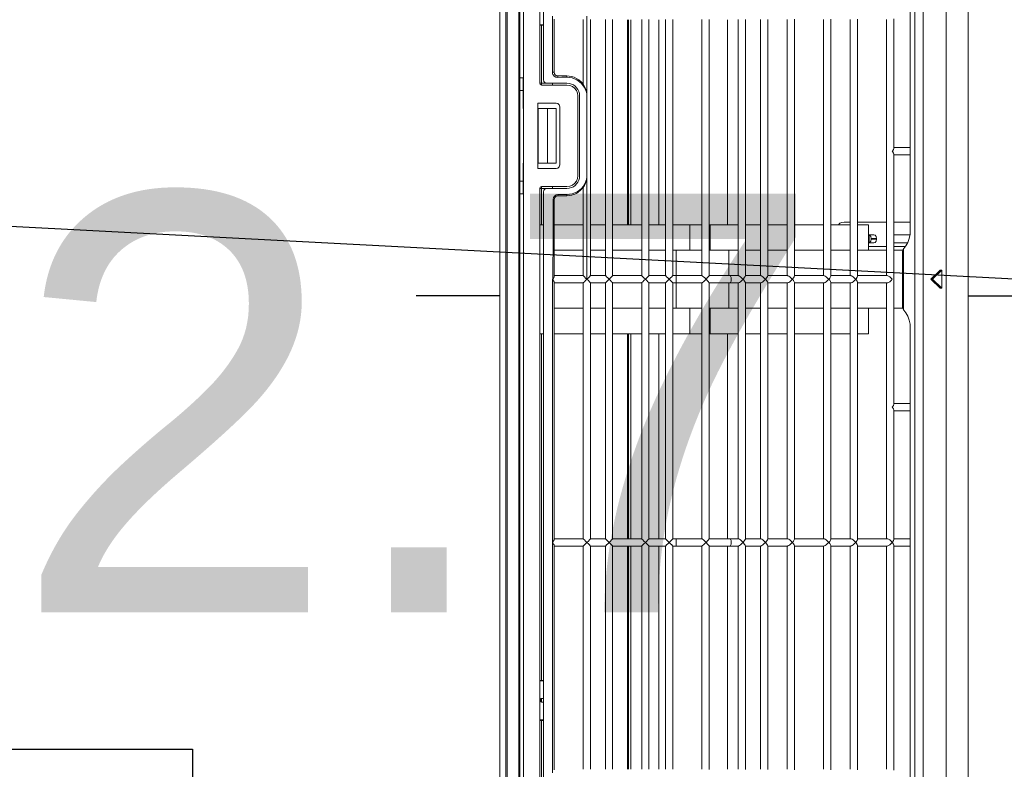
# Model space of a CAD drawing. Header units: millimetres. Extents: x -367720 to -162733, y 309172 to 337444.
# Tile 89 of 164: x -344707 to -344355, y 316613 to 316881. Entities that reach past the tile are written whole.
import ezdxf
from ezdxf.enums import TextEntityAlignment as Align

# ---------------------------------------------------------------- set-up
doc = ezdxf.new("R2010")
doc.units = ezdxf.units.MM
doc.header["$LTSCALE"] = 10
doc.header["$MEASUREMENT"] = 0
doc.layers.get('0').update_dxf_attribs({"color": 255, "lineweight": 13})
for name, color, linetype in [('LATS_CONTROL_LINE', 2, 'Continuous'), ('LATS_PIPE_REFRIGERANT', 3, 'Continuous'), ('VZT_pozice', 1, 'Continuous')]:
    doc.layers.add(name, color=color, linetype=linetype)
for name, color, linetype, lineweight in [('LATS_EQ_IDU', 7, 'Continuous', 0), ('LATS_PIPE_REFRIGERANT_INDEX', 1, 'Continuous', 0), ('VZ1', 6, 'Continuous', 18)]:
    doc.layers.add(name, color=color, linetype=linetype, lineweight=lineweight)
doc.styles.add('LATS_ANNO', font='arial.ttf')
doc.styles.add('ROMANS', font='ROMANS.shx', dxfattribs={"height": 80})

# ---------------------------------------------------------------- blocks, each defined once
blk = doc.blocks.new('LATS_IDU_WALL_MOUNTED_SB')
at = {"color": 0, "linetype": 'Continuous'}
for p, q in [((-437.87, 167.6), (438.7, 167.6)), ((-438, 159.79), (438.82, 159.79)), ((-5.54, 154.85), (-8.79, 158.17)), ((-8.79, 158.17), (-2.29, 158.17)), ((-8.79, 157.61), (-8.79, 158.17)), ((-5.54, 154.3), (-8.79, 157.61)), ((-2.29, 158.17), (-5.54, 154.85)), ((-2.29, 157.61), (-5.54, 154.3)), ((-2.29, 157.61), (-2.29, 158.17)), ((-5.54, 154.3), (-5.54, 154.85)), ((-436.17, 151.53), (436.98, 151.53)), ((436.99, 148.57), (-436.17, 148.57)), ((-376.33, 146.94), (-23.26, 146.94)), ((-52.67, 143.98), (-52.67, 146.94)), ((-50.07, 146.94), (-50.07, 143.98)), ((-26.02, 146.94), (-26.02, 140.98)), ((-21.67, 146.83), (-23.26, 146.94)), ((-20.14, 146.53), (-21.67, 146.83)), ((-21.47, 140.98), (-21.47, 146.81)), ((-18.75, 146.03), (-20.14, 146.53)), ((-17.54, 145.37), (-18.75, 146.03)), ((-18.55, 145.94), (-18.55, 140.98)), ((-16.58, 144.57), (-17.54, 145.37)), ((-17.25, 140.98), (-17.25, 145.16)), ((-16.58, 144.57), (-16.53, 144.52)), ((5.45, 144.52), (5.5, 144.57)), ((5.5, 144.57), (6.46, 145.37)), ((6.46, 145.37), (7.67, 146.03)), ((7.67, 146.03), (9.06, 146.53)), ((9.06, 146.53), (10.59, 146.83)), ((10.59, 146.83), (12.18, 146.94)), ((387.63, 146.94), (12.18, 146.94)), ((38.98, 143.98), (38.98, 146.94)), ((41.58, 146.94), (41.58, 143.98)), ((87.4, 143.98), (87.4, 146.94)), ((90, 146.94), (90, 143.98)), ((-52.67, 140.98), (-52.67, 143.98)), ((-50.07, 143.98), (-50.07, 140.98)), ((-16.53, 144.52), (5.45, 144.52)), ((-16.05, 144.22), (-16.53, 144.52)), ((-15.33, 144.09), (-16.05, 144.22)), ((-15.95, 144.27), (-15.95, 142.63)), ((-15.95, 142.63), (-15.95, 140.98)), ((-15.27, 144.09), (-15.33, 144.09)), ((-15.27, 144.09), (4.19, 144.09)), ((4.63, 144.12), (4.19, 144.09)), ((4.96, 144.21), (4.63, 144.12)), ((4.85, 144.25), (4.85, 142.62)), ((4.85, 142.62), (4.85, 140.98)), ((5.45, 144.52), (4.96, 144.21)), ((38.98, 140.98), (38.98, 143.98)), ((41.58, 143.98), (41.58, 140.98)), ((87.4, 140.98), (87.4, 143.98)), ((90, 143.98), (90, 140.98)), ((-98.76, 140.98), (-52.41, 140.98)), ((-6.85, 138.38), (-98.5, 138.38)), ((-52.01, 140.87), (-52.41, 140.98)), ((-51.46, 140.53), (-52.01, 140.87)), ((-51.38, 140.46), (-51.46, 140.53)), ((-51.37, 140.46), (-51.38, 140.46)), ((-51.36, 140.46), (-51.37, 140.46)), ((-51.28, 140.53), (-51.36, 140.46)), ((-50.73, 140.87), (-51.28, 140.53)), ((-50.33, 140.98), (-50.73, 140.87)), ((-50.33, 140.98), (39.24, 140.98)), ((-26.02, 138.38), (-26.02, 127.98)), ((-17.25, 131.94), (-17.25, 138.38)), ((-15.95, 138.38), (-15.95, 133.23)), ((-6.85, 138.64), (-6.8, 138.88)), ((-6.85, 133.36), (-6.85, 138.64)), ((-6.8, 138.88), (-6.68, 139.15)), ((-6.68, 139.15), (-6.42, 139.55)), ((-6.42, 139.55), (-5.98, 140.06)), ((-5.98, 140.06), (-5.55, 140.45)), ((-5.55, 140.46), (-5.54, 140.45)), ((-5.55, 140.45), (-5.55, 140.46)), ((-5.54, 140.45), (-5.11, 140.06)), ((-5.11, 140.06), (-4.67, 139.55)), ((-4.67, 139.55), (-4.41, 139.15)), ((-4.41, 139.15), (-4.29, 138.88)), ((-4.29, 138.88), (-4.25, 138.64)), ((-4.25, 138.64), (-4.25, 133.36)), ((87.4, 138.38), (-4.25, 138.38)), ((4.85, 138.38), (4.85, 133.23)), ((39.64, 140.87), (39.24, 140.98)), ((40.19, 140.53), (39.64, 140.87)), ((40.27, 140.46), (40.19, 140.53)), ((40.28, 140.46), (40.27, 140.46)), ((40.29, 140.46), (40.28, 140.46)), ((40.37, 140.53), (40.29, 140.46)), ((40.92, 140.87), (40.37, 140.53)), ((41.32, 140.98), (40.92, 140.87)), ((41.32, 140.98), (87.67, 140.98)), ((87.4, 138.64), (87.45, 138.88)), ((87.4, 133.36), (87.4, 138.64)), ((87.45, 138.88), (87.57, 139.15)), ((87.57, 139.15), (87.83, 139.55)), ((88.07, 140.87), (87.67, 140.98)), ((87.83, 139.55), (88.27, 140.06)), ((88.61, 140.53), (88.07, 140.87)), ((88.27, 140.06), (88.7, 140.45)), ((88.7, 140.46), (88.61, 140.53)), ((88.7, 140.46), (88.7, 140.46)), ((88.7, 140.45), (88.7, 140.46)), ((88.7, 140.46), (88.71, 140.45)), ((88.71, 140.46), (88.7, 140.46)), ((88.8, 140.53), (88.71, 140.46)), ((88.71, 140.45), (89.14, 140.06)), ((89.34, 140.87), (88.8, 140.53)), ((89.14, 140.06), (89.58, 139.55)), ((89.74, 140.98), (89.34, 140.87)), ((89.58, 139.55), (89.84, 139.15)), ((89.74, 140.98), (170.22, 140.98)), ((89.84, 139.15), (89.96, 138.88)), ((89.96, 138.88), (90, 138.64)), ((90, 138.64), (90, 133.36)), ((169.95, 138.38), (90, 138.38)), ((-21.47, 133.89), (-21.3, 134.35)), ((-21.3, 134.35), (-20.82, 134.68)), ((-20.82, 134.68), (-20.17, 134.8)), ((-19.85, 134.8), (-20.17, 134.8)), ((-20.17, 134.8), (-20.17, 132.93)), ((-19.85, 134.8), (-19.2, 134.68)), ((-19.85, 132.93), (-19.85, 134.8)), ((-19.2, 134.68), (-18.72, 134.35)), ((-18.72, 134.35), (-18.55, 133.89)), ((-25.05, 129.97), (-25.05, 131.94)), ((-15.95, 131.94), (-25.05, 131.94)), ((-21.47, 131.94), (-21.47, 133.89)), ((-21.3, 132.47), (-21.47, 132.02)), ((-18.58, 132.22), (-21.44, 132.22)), ((-20.82, 132.81), (-21.3, 132.47)), ((-20.17, 132.93), (-20.82, 132.81)), ((-19.85, 132.93), (-20.17, 132.93)), ((-19.2, 132.81), (-19.85, 132.93)), ((-18.72, 132.47), (-19.2, 132.81)), ((-18.55, 132.02), (-18.72, 132.47)), ((-18.55, 133.89), (-18.55, 131.94)), ((-15.95, 133.23), (-15.95, 127.98)), ((-6.85, 127.98), (-6.85, 133.36)), ((-4.25, 133.36), (-4.25, 127.98)), ((4.85, 133.23), (4.85, 127.98)), ((13.95, 131.94), (4.85, 131.94)), ((13.95, 129.97), (13.95, 131.94)), ((87.4, 127.98), (87.4, 133.36)), ((90, 133.36), (90, 127.98)), ((-98.71, 127.98), (-6.63, 127.98)), ((-25.05, 127.98), (-25.05, 129.97)), ((-6.25, 127.86), (-6.63, 127.98)), ((-6.42, 126.47), (-5.98, 126.98)), ((-5.72, 127.53), (-6.25, 127.86)), ((-5.98, 126.98), (-5.55, 127.39)), ((-5.55, 127.39), (-5.72, 127.53)), ((-5.55, 127.39), (-5.55, 127.39)), ((-5.55, 127.39), (-5.55, 127.39)), ((-5.55, 127.39), (-5.54, 127.39)), ((-5.54, 127.39), (-5.55, 127.39)), ((-5.37, 127.53), (-5.54, 127.39)), ((-5.54, 127.39), (-5.11, 126.98)), ((-4.84, 127.86), (-5.37, 127.53)), ((-5.11, 126.98), (-4.67, 126.47)), ((-4.46, 127.98), (-4.84, 127.86)), ((-4.46, 127.98), (87.62, 127.98)), ((13.95, 127.98), (13.95, 129.97)), ((88, 127.86), (87.62, 127.98)), ((87.83, 126.47), (88.27, 126.98)), ((88.53, 127.53), (88, 127.86)), ((88.27, 126.98), (88.7, 127.39)), ((88.7, 127.39), (88.53, 127.53)), ((88.7, 127.39), (88.7, 127.39)), ((88.7, 127.39), (88.7, 127.39)), ((88.7, 127.39), (88.71, 127.39)), ((88.71, 127.39), (88.7, 127.39)), ((88.88, 127.53), (88.71, 127.39)), ((88.71, 127.39), (89.14, 126.98)), ((89.41, 127.86), (88.88, 127.53)), ((89.14, 126.98), (89.58, 126.47)), ((89.79, 127.98), (89.41, 127.86)), ((89.79, 127.98), (170.17, 127.98)), ((-6.85, 125.38), (-98.5, 125.38)), ((-26.02, 125.38), (-26.02, 123.23)), ((-25.05, 123.67), (-25.05, 125.38)), ((-25.05, 118.42), (-25.05, 123.67)), ((-15.95, 125.38), (-15.95, 123.67)), ((-15.95, 123.67), (-15.95, 118.43)), ((-6.85, 125.59), (-6.8, 125.81)), ((-6.85, 123.77), (-6.85, 125.59)), ((-6.85, 118.43), (-6.85, 123.77)), ((-6.8, 125.81), (-6.68, 126.08)), ((-6.68, 126.08), (-6.42, 126.47)), ((-4.67, 126.47), (-4.41, 126.08)), ((-4.41, 126.08), (-4.29, 125.81)), ((-4.29, 125.81), (-4.25, 125.59)), ((-4.25, 125.59), (-4.25, 123.77)), ((87.4, 125.38), (-4.25, 125.38)), ((-4.25, 123.77), (-4.25, 118.43)), ((4.85, 125.38), (4.85, 123.67)), ((4.85, 123.67), (4.85, 118.43)), ((13.95, 123.67), (13.95, 125.38)), ((13.95, 118.42), (13.95, 123.67)), ((87.4, 125.59), (87.45, 125.81)), ((87.4, 123.77), (87.4, 125.59)), ((87.4, 118.43), (87.4, 123.77)), ((87.45, 125.81), (87.57, 126.08)), ((87.57, 126.08), (87.83, 126.47)), ((89.58, 126.47), (89.84, 126.08)), ((89.84, 126.08), (89.96, 125.81)), ((89.96, 125.81), (90, 125.59)), ((90, 125.59), (90, 123.77)), ((169.95, 125.38), (90, 125.38)), ((90, 123.77), (90, 118.43)), ((-26.02, 123.23), (-25.91, 122.46)), ((-25.91, 122.46), (-25.57, 121.76)), ((-25.57, 121.76), (-25.05, 121.2)), ((-98.67, 118.43), (-6.67, 118.43)), ((-6.8, 116.2), (-6.68, 116.46)), ((-6.68, 116.46), (-6.42, 116.84)), ((-6.38, 118.35), (-6.67, 118.43)), ((-6.42, 116.84), (-5.98, 117.35)), ((-5.92, 118.07), (-6.38, 118.35)), ((-5.98, 117.35), (-5.55, 117.76)), ((-5.55, 117.78), (-5.92, 118.07)), ((-5.55, 117.77), (-5.55, 117.78)), ((-5.54, 117.78), (-5.55, 117.77)), ((-5.55, 117.76), (-5.55, 117.77)), ((-5.55, 117.77), (-5.54, 117.76)), ((-5.17, 118.07), (-5.54, 117.78)), ((-5.54, 117.76), (-5.11, 117.35)), ((-4.71, 118.35), (-5.17, 118.07)), ((-5.11, 117.35), (-4.67, 116.84)), ((-4.42, 118.43), (-4.71, 118.35)), ((-4.67, 116.84), (-4.41, 116.46)), ((-4.42, 118.43), (87.58, 118.43)), ((-4.41, 116.46), (-4.29, 116.2)), ((87.45, 116.2), (87.57, 116.46)), ((87.57, 116.46), (87.83, 116.84)), ((87.87, 118.35), (87.58, 118.43)), ((87.83, 116.84), (88.27, 117.35)), ((88.33, 118.07), (87.87, 118.35)), ((88.27, 117.35), (88.7, 117.76)), ((88.7, 117.78), (88.33, 118.07)), ((88.7, 117.77), (88.7, 117.78)), ((88.71, 117.78), (88.7, 117.77)), ((88.7, 117.76), (88.7, 117.77)), ((88.7, 117.77), (88.71, 117.76)), ((89.08, 118.07), (88.71, 117.78)), ((88.71, 117.76), (89.14, 117.35)), ((89.54, 118.35), (89.08, 118.07)), ((89.14, 117.35), (89.58, 116.84)), ((89.83, 118.43), (89.54, 118.35)), ((89.58, 116.84), (89.84, 116.46)), ((89.83, 118.43), (170.13, 118.43)), ((89.84, 116.46), (89.96, 116.2)), ((-6.85, 115.83), (-98.5, 115.83)), ((-25.05, 110.66), (-25.05, 115.82)), ((-15.95, 115.83), (-15.95, 110.66)), ((-6.85, 115.99), (-6.8, 116.2)), ((-6.85, 110.74), (-6.85, 115.99)), ((-4.29, 116.2), (-4.25, 115.99)), ((-4.25, 115.99), (-4.25, 110.74)), ((87.4, 115.83), (-4.25, 115.83)), ((4.85, 115.83), (4.85, 110.66)), ((13.95, 110.66), (13.95, 115.82)), ((87.4, 115.99), (87.45, 116.2)), ((87.4, 110.74), (87.4, 115.99)), ((89.96, 116.2), (90, 115.99)), ((90, 115.99), (90, 110.74)), ((169.95, 115.83), (90, 115.83)), ((-25.05, 105.43), (-25.05, 110.66)), ((-15.95, 110.66), (-15.95, 105.43)), ((-6.85, 105.43), (-6.85, 110.74)), ((-4.25, 110.74), (-4.25, 105.43)), ((4.85, 110.66), (4.85, 105.43)), ((13.95, 105.43), (13.95, 110.66)), ((87.4, 105.43), (87.4, 110.74)), ((90, 110.74), (90, 105.43)), ((-98.63, 105.43), (-6.71, 105.43)), ((-6.85, 102.83), (-98.5, 102.83)), ((-25.05, 97.65), (-25.05, 102.83)), ((-15.95, 102.83), (-15.95, 97.65)), ((-6.85, 102.96), (-6.8, 103.15)), ((-6.85, 97.72), (-6.85, 102.96)), ((-6.8, 103.15), (-6.68, 103.39)), ((-6.45, 105.35), (-6.71, 105.43)), ((-6.68, 103.39), (-6.42, 103.76)), ((-6.03, 105.1), (-6.45, 105.35)), ((-6.42, 103.76), (-5.98, 104.27)), ((-5.55, 104.71), (-6.03, 105.1)), ((-5.98, 104.27), (-5.55, 104.7)), ((-5.55, 104.7), (-5.55, 104.71)), ((-5.54, 104.71), (-5.55, 104.7)), ((-5.55, 104.7), (-5.55, 104.7)), ((-5.55, 104.7), (-5.54, 104.7)), ((-5.06, 105.1), (-5.54, 104.71)), ((-5.54, 104.7), (-5.11, 104.27)), ((-5.11, 104.27), (-4.67, 103.76)), ((-4.64, 105.35), (-5.06, 105.1)), ((-4.67, 103.76), (-4.41, 103.39)), ((-4.38, 105.43), (-4.64, 105.35)), ((-4.41, 103.39), (-4.29, 103.15)), ((-4.38, 105.43), (87.54, 105.43)), ((-4.29, 103.15), (-4.25, 102.96)), ((-4.25, 102.96), (-4.25, 97.72)), ((87.4, 102.83), (-4.25, 102.83)), ((4.85, 102.83), (4.85, 97.65)), ((13.95, 97.65), (13.95, 102.83)), ((87.4, 102.96), (87.45, 103.15)), ((87.4, 97.72), (87.4, 102.96)), ((87.45, 103.15), (87.57, 103.39)), ((87.8, 105.35), (87.54, 105.43)), ((87.57, 103.39), (87.83, 103.76)), ((88.22, 105.1), (87.8, 105.35)), ((87.83, 103.76), (88.27, 104.27)), ((88.7, 104.71), (88.22, 105.1)), ((88.27, 104.27), (88.7, 104.7)), ((88.7, 104.7), (88.7, 104.71)), ((88.71, 104.71), (88.7, 104.7)), ((88.7, 104.7), (88.7, 104.7)), ((88.7, 104.7), (88.71, 104.7)), ((89.19, 105.1), (88.71, 104.71)), ((88.71, 104.7), (89.14, 104.27)), ((89.14, 104.27), (89.58, 103.76)), ((89.61, 105.35), (89.19, 105.1)), ((89.58, 103.76), (89.84, 103.39)), ((89.87, 105.43), (89.61, 105.35)), ((89.84, 103.39), (89.96, 103.15)), ((89.87, 105.43), (170.09, 105.43)), ((89.96, 103.15), (90, 102.96)), ((90, 102.96), (90, 97.72)), ((169.95, 102.83), (90, 102.83)), ((-98.6, 95.9), (-6.74, 95.9)), ((-25.05, 95.9), (-25.05, 97.65)), ((-15.95, 97.65), (-15.95, 95.9)), ((-6.85, 95.9), (-6.85, 97.72)), ((-6.51, 95.83), (-6.74, 95.9)), ((-6.13, 95.59), (-6.51, 95.83)), ((-5.55, 95.11), (-6.13, 95.59)), ((-4.96, 95.59), (-5.54, 95.11)), ((-4.58, 95.83), (-4.96, 95.59)), ((-4.35, 95.9), (-4.58, 95.83)), ((-4.35, 95.9), (87.51, 95.9)), ((-4.25, 97.72), (-4.25, 95.9)), ((4.85, 97.65), (4.85, 95.9)), ((13.95, 95.9), (13.95, 97.65)), ((87.4, 95.9), (87.4, 97.72)), ((87.74, 95.83), (87.51, 95.9)), ((88.12, 95.59), (87.74, 95.83)), ((88.7, 95.11), (88.12, 95.59)), ((89.29, 95.59), (88.71, 95.11)), ((89.67, 95.83), (89.29, 95.59)), ((89.9, 95.9), (89.67, 95.83)), ((89.9, 95.9), (170.06, 95.9)), ((90, 97.72), (90, 95.9)), ((-6.85, 93.3), (-98.5, 93.3)), ((-25.05, 93.13), (-25.05, 93.3)), ((-25.05, 87.91), (-25.05, 93.13)), ((-15.95, 93.3), (-15.95, 93.13)), ((-15.95, 93.13), (-15.95, 87.91)), ((-6.85, 93.4), (-6.8, 93.57)), ((-6.85, 93.18), (-6.85, 93.4)), ((-6.85, 87.91), (-6.85, 93.18)), ((-6.8, 93.57), (-6.68, 93.8)), ((-6.68, 93.8), (-6.42, 94.17)), ((-6.42, 94.17), (-5.98, 94.67)), ((-5.98, 94.67), (-5.55, 95.1)), ((-5.55, 95.11), (-5.55, 95.11)), ((-5.55, 95.1), (-5.55, 95.11)), ((-5.55, 95.11), (-5.54, 95.1)), ((-5.54, 95.11), (-5.55, 95.11)), ((-5.54, 95.1), (-5.11, 94.67)), ((-5.11, 94.67), (-4.67, 94.17)), ((-4.67, 94.17), (-4.41, 93.8)), ((-4.41, 93.8), (-4.29, 93.57)), ((-4.29, 93.57), (-4.25, 93.4)), ((-4.25, 93.4), (-4.25, 93.18)), ((87.4, 93.3), (-4.25, 93.3)), ((-4.25, 93.18), (-4.25, 87.91)), ((4.85, 93.3), (4.85, 93.13)), ((4.85, 93.13), (4.85, 87.91)), ((13.95, 93.13), (13.95, 93.3)), ((13.95, 87.91), (13.95, 93.13)), ((87.4, 93.4), (87.45, 93.57)), ((87.4, 93.18), (87.4, 93.4)), ((87.4, 87.91), (87.4, 93.18)), ((87.45, 93.57), (87.57, 93.8)), ((87.57, 93.8), (87.83, 94.17)), ((87.83, 94.17), (88.27, 94.67)), ((88.27, 94.67), (88.7, 95.1)), ((88.7, 95.11), (88.7, 95.11)), ((88.7, 95.1), (88.7, 95.11)), ((88.7, 95.11), (88.71, 95.1)), ((88.71, 95.11), (88.7, 95.11)), ((88.71, 95.1), (89.14, 94.67)), ((89.14, 94.67), (89.58, 94.17)), ((89.58, 94.17), (89.84, 93.8)), ((89.84, 93.8), (89.96, 93.57)), ((89.96, 93.57), (90, 93.4)), ((90, 93.4), (90, 93.18)), ((169.95, 93.3), (90, 93.3)), ((90, 93.18), (90, 87.91)), ((-98.57, 87.91), (-6.77, 87.91)), ((-6.85, 85.31), (-98.5, 85.31)), ((-25.05, 80.29), (-25.05, 85.31)), ((-15.95, 85.31), (-15.95, 83.65)), ((-6.85, 85.38), (-6.8, 85.54)), ((-6.85, 83.89), (-6.85, 85.38)), ((-6.8, 85.54), (-6.68, 85.75)), ((-6.57, 87.84), (-6.77, 87.91)), ((-6.68, 85.75), (-6.42, 86.1)), ((-6.23, 87.62), (-6.57, 87.84)), ((-6.42, 86.1), (-5.98, 86.61)), ((-5.7, 87.18), (-6.23, 87.62)), ((-5.98, 86.61), (-5.55, 87.04)), ((-5.55, 87.05), (-5.7, 87.18)), ((-5.55, 87.04), (-5.55, 87.05)), ((-5.54, 87.05), (-5.55, 87.04)), ((-5.55, 87.04), (-5.55, 87.04)), ((-5.55, 87.04), (-5.54, 87.04)), ((-5.39, 87.18), (-5.54, 87.05)), ((-5.54, 87.04), (-5.11, 86.61)), ((-4.86, 87.62), (-5.39, 87.18)), ((-5.11, 86.61), (-4.67, 86.1)), ((-4.52, 87.84), (-4.86, 87.62)), ((-4.67, 86.1), (-4.41, 85.75)), ((-4.32, 87.91), (-4.52, 87.84)), ((-4.41, 85.75), (-4.29, 85.54)), ((-4.32, 87.91), (87.48, 87.91)), ((-4.29, 85.54), (-4.25, 85.38)), ((-4.25, 85.38), (-4.25, 83.89)), ((87.4, 85.31), (-4.25, 85.31)), ((4.85, 85.31), (4.85, 83.65)), ((13.95, 80.29), (13.95, 85.31)), ((87.4, 85.38), (87.45, 85.54)), ((87.4, 83.89), (87.4, 85.38)), ((87.45, 85.54), (87.57, 85.75)), ((87.68, 87.84), (87.48, 87.91)), ((87.57, 85.75), (87.83, 86.1)), ((88.02, 87.62), (87.68, 87.84)), ((87.83, 86.1), (88.27, 86.61)), ((88.55, 87.18), (88.02, 87.62)), ((88.27, 86.61), (88.7, 87.04)), ((88.7, 87.05), (88.55, 87.18)), ((88.7, 87.04), (88.7, 87.05)), ((88.71, 87.05), (88.7, 87.04)), ((88.7, 87.04), (88.7, 87.04)), ((88.7, 87.04), (88.71, 87.04)), ((88.86, 87.18), (88.71, 87.05)), ((88.71, 87.04), (89.14, 86.61)), ((89.39, 87.62), (88.86, 87.18)), ((89.14, 86.61), (89.58, 86.1)), ((89.73, 87.84), (89.39, 87.62)), ((89.58, 86.1), (89.84, 85.75)), ((89.93, 87.91), (89.73, 87.84)), ((89.84, 85.75), (89.96, 85.54)), ((89.93, 87.91), (170.03, 87.91)), ((89.96, 85.54), (90, 85.38)), ((90, 85.38), (90, 83.89)), ((169.95, 85.31), (90, 85.31)), ((-98.49, 81.46), (-25.03, 81.46)), ((-15.95, 83.65), (-15.95, 81.99)), ((-15.95, 81.99), (-15.95, 78.47)), ((-15.95, 81.99), (-6.85, 81.99)), ((-6.85, 82.4), (-6.85, 83.89)), ((-6.85, 82.4), (-6.67, 82.61)), ((-6.85, 78.68), (-6.85, 82.4)), ((-6.67, 82.61), (-6.2, 82.76)), ((-6.2, 82.76), (-5.55, 82.82)), ((-5.55, 82.82), (-4.9, 82.76)), ((-4.9, 82.76), (-4.42, 82.61)), ((-4.42, 82.61), (-4.25, 82.4)), ((-4.25, 83.89), (-4.25, 82.4)), ((-4.25, 82.4), (-4.25, 78.68)), ((-4.25, 81.99), (4.85, 81.99)), ((4.85, 83.65), (4.85, 81.99)), ((4.85, 81.99), (4.85, 78.47)), ((13.95, 81.46), (87.4, 81.46)), ((87.4, 82.4), (87.4, 83.89)), ((87.58, 82.61), (87.4, 82.4)), ((87.4, 78.68), (87.4, 82.4)), ((88.05, 82.76), (87.58, 82.61)), ((88.7, 82.82), (88.05, 82.76)), ((89.35, 82.76), (88.7, 82.82)), ((89.83, 82.61), (89.35, 82.76)), ((90, 82.4), (89.83, 82.61)), ((89.99, 81.46), (169.95, 81.46)), ((90, 83.89), (90, 82.4)), ((90, 82.4), (90, 78.68)), ((-25.05, 75.24), (-25.05, 80.29)), ((-15.95, 78.47), (-15.95, 74.91)), ((-6.85, 74.91), (-6.85, 78.68)), ((-4.25, 78.68), (-4.25, 74.91)), ((4.85, 78.47), (4.85, 74.91)), ((13.95, 75.24), (13.95, 80.29)), ((87.4, 74.91), (87.4, 78.68)), ((90, 78.68), (90, 74.91)), ((-98.52, 74.91), (-6.82, 74.91)), ((-25.05, 75.24), (-25.05, 75.07)), ((-25.05, 75.24), (-15.94, 75.24)), ((-25.05, 75.07), (-25.05, 74.91)), ((-6.7, 74.85), (-6.82, 74.91)), ((-6.5, 74.71), (-6.7, 74.85)), ((-6.11, 74.38), (-6.5, 74.71)), ((-5.55, 73.85), (-6.11, 74.38)), ((-4.98, 74.38), (-5.54, 73.85)), ((-4.59, 74.71), (-4.98, 74.38)), ((-4.39, 74.85), (-4.59, 74.71)), ((-4.27, 74.91), (-4.39, 74.85)), ((-4.27, 74.91), (87.43, 74.91)), ((4.85, 75.24), (13.95, 75.24)), ((13.95, 75.24), (13.95, 75.07)), ((13.95, 75.07), (13.95, 74.91)), ((87.55, 74.85), (87.43, 74.91)), ((87.75, 74.71), (87.55, 74.85)), ((88.14, 74.38), (87.75, 74.71)), ((88.7, 73.85), (88.14, 74.38)), ((89.27, 74.38), (88.71, 73.85)), ((89.66, 74.71), (89.27, 74.38)), ((89.86, 74.85), (89.66, 74.71)), ((89.98, 74.91), (89.86, 74.85)), ((89.98, 74.91), (169.98, 74.91)), ((-6.85, 72.31), (-98.5, 72.31)), ((-25.05, 72.31), (-25.05, 70.16)), ((-15.95, 72.31), (-15.95, 67.73)), ((-6.85, 72.33), (-6.8, 72.43)), ((-6.85, 67.75), (-6.85, 72.33)), ((-6.8, 72.43), (-6.68, 72.6)), ((-6.68, 72.6), (-6.42, 72.91)), ((-6.42, 72.91), (-5.99, 73.39)), ((-5.99, 73.39), (-5.55, 73.84)), ((-5.55, 73.84), (-5.55, 73.85)), ((-5.54, 73.85), (-5.55, 73.84)), ((-5.55, 73.84), (-5.55, 73.84)), ((-5.55, 73.84), (-5.54, 73.84)), ((-5.54, 73.84), (-5.1, 73.39)), ((-5.1, 73.39), (-4.67, 72.91)), ((-4.67, 72.91), (-4.41, 72.6)), ((-4.41, 72.6), (-4.29, 72.43)), ((-4.29, 72.43), (-4.25, 72.33)), ((-4.25, 72.33), (-4.25, 67.75)), ((87.4, 72.31), (-4.25, 72.31)), ((4.85, 72.31), (4.85, 67.73)), ((13.95, 72.31), (13.95, 70.16)), ((87.4, 72.33), (87.45, 72.43)), ((87.4, 67.75), (87.4, 72.33)), ((87.45, 72.43), (87.57, 72.6)), ((87.57, 72.6), (87.83, 72.91)), ((87.83, 72.91), (88.26, 73.39)), ((88.26, 73.39), (88.7, 73.84)), ((88.7, 73.84), (88.7, 73.85)), ((88.71, 73.85), (88.7, 73.84)), ((88.7, 73.84), (88.7, 73.84)), ((88.7, 73.84), (88.71, 73.84)), ((88.71, 73.84), (89.15, 73.39)), ((89.15, 73.39), (89.58, 72.91)), ((89.58, 72.91), (89.84, 72.6)), ((89.84, 72.6), (89.96, 72.43)), ((89.96, 72.43), (90, 72.33)), ((90, 72.33), (90, 67.75)), ((169.95, 72.31), (90, 72.31)), ((-25.05, 70.16), (-25.05, 67.99)), ((-25.05, 67.99), (-25.05, 61.91)), ((-25.05, 67.99), (-15.94, 67.99)), ((-15.95, 67.73), (-15.95, 63.12)), ((-6.85, 63.15), (-6.85, 67.75)), ((-4.25, 67.75), (-4.25, 63.15)), ((4.85, 67.99), (13.95, 67.99)), ((4.85, 67.73), (4.85, 63.12)), ((13.95, 70.16), (13.95, 67.99)), ((13.95, 67.99), (13.95, 61.91)), ((87.4, 63.15), (87.4, 67.75)), ((90, 67.75), (90, 63.15)), ((-98.5, 61.91), (-6.84, 61.91)), ((-15.95, 61.91), (-15.95, 63.12)), ((-6.85, 63.12), (-15.95, 63.12)), ((-6.85, 63.15), (-6.67, 63.16)), ((-6.85, 61.91), (-6.85, 63.15)), ((-6.74, 61.81), (-6.84, 61.91)), ((-6.46, 61.53), (-6.74, 61.81)), ((-6.67, 63.16), (-6.2, 63.17)), ((-6.04, 61.12), (-6.46, 61.53)), ((-6.46, 59.7), (-6.04, 60.13)), ((-6.2, 63.17), (-5.55, 63.17)), ((-5.55, 60.63), (-6.04, 61.12)), ((-6.04, 60.13), (-5.55, 60.63)), ((-5.55, 63.17), (-4.9, 63.17)), ((-5.05, 61.12), (-5.55, 60.63)), ((-5.55, 60.63), (-5.05, 60.13)), ((-4.63, 61.53), (-5.05, 61.12)), ((-5.05, 60.13), (-4.63, 59.7)), ((-4.9, 63.17), (-4.42, 63.16)), ((-4.35, 61.81), (-4.63, 61.53)), ((-4.42, 63.16), (-4.25, 63.15)), ((-4.25, 61.91), (-4.35, 61.81)), ((-4.25, 63.15), (-4.25, 61.91)), ((4.85, 63.12), (-4.25, 63.12)), ((-4.25, 61.91), (87.41, 61.91)), ((4.85, 61.91), (4.85, 63.12)), ((87.58, 63.16), (87.4, 63.15)), ((87.4, 61.91), (87.4, 63.15)), ((87.51, 61.81), (87.41, 61.91)), ((87.79, 61.53), (87.51, 61.81)), ((88.05, 63.17), (87.58, 63.16)), ((88.21, 61.12), (87.79, 61.53)), ((87.79, 59.7), (88.21, 60.13)), ((88.7, 63.17), (88.05, 63.17)), ((88.7, 60.63), (88.21, 61.12)), ((88.21, 60.13), (88.7, 60.63)), ((89.35, 63.17), (88.7, 63.17)), ((89.2, 61.12), (88.7, 60.63)), ((88.7, 60.63), (89.2, 60.13)), ((89.62, 61.53), (89.2, 61.12)), ((89.2, 60.13), (89.62, 59.7)), ((89.83, 63.16), (89.35, 63.17)), ((89.9, 61.81), (89.62, 61.53)), ((90, 63.15), (89.83, 63.16)), ((90, 61.91), (89.9, 61.81)), ((90, 63.15), (90, 61.91)), ((90, 61.91), (169.96, 61.91)), ((-6.85, 59.31), (-98.5, 59.31)), ((-98.49, 56.96), (-25.03, 56.96)), ((-25.05, 59.31), (-25.05, 53.37)), ((-15.95, 53.37), (-15.95, 59.31)), ((-6.85, 59.31), (-6.75, 59.41)), ((-6.85, 53.37), (-6.85, 59.31)), ((-6.75, 59.41), (-6.46, 59.7)), ((-4.63, 59.7), (-4.34, 59.41)), ((-4.34, 59.41), (-4.25, 59.31)), ((87.4, 59.31), (-4.25, 59.31)), ((-4.25, 59.31), (-4.25, 53.37)), ((4.85, 53.37), (4.85, 59.31)), ((13.95, 59.31), (13.95, 53.37)), ((13.95, 56.96), (87.4, 56.96)), ((87.4, 59.31), (87.5, 59.41)), ((87.4, 53.37), (87.4, 59.31)), ((87.5, 59.41), (87.79, 59.7)), ((89.62, 59.7), (89.91, 59.41)), ((89.91, 59.41), (90, 59.31)), ((89.99, 56.96), (169.95, 56.96)), ((169.95, 59.31), (90, 59.31)), ((90, 59.31), (90, 53.37)), ((-98.5, 53.37), (-6.84, 53.37)), ((-6.74, 53.27), (-6.84, 53.37)), ((-6.46, 53), (-6.74, 53.27)), ((-6.04, 52.58), (-6.46, 53)), ((-4.63, 53), (-5.05, 52.58)), ((-4.35, 53.27), (-4.63, 53)), ((-4.25, 53.37), (-4.35, 53.27)), ((-4.25, 53.37), (87.41, 53.37)), ((87.51, 53.27), (87.41, 53.37)), ((87.79, 53), (87.51, 53.27)), ((88.21, 52.58), (87.79, 53)), ((89.62, 53), (89.2, 52.58)), ((89.9, 53.27), (89.62, 53)), ((90, 53.37), (89.9, 53.27)), ((90, 53.37), (169.96, 53.37)), ((-6.85, 50.77), (-98.5, 50.77)), ((-25.05, 50.77), (-25.05, 40.37)), ((-15.95, 40.37), (-15.95, 50.77)), ((-6.85, 50.77), (-6.75, 50.88)), ((-6.85, 40.37), (-6.85, 50.77)), ((-6.75, 50.88), (-6.46, 51.16)), ((-6.46, 51.16), (-6.04, 51.59)), ((-5.55, 52.09), (-6.04, 52.58)), ((-6.04, 51.59), (-5.55, 52.09)), ((-5.05, 52.58), (-5.55, 52.09)), ((-5.55, 52.09), (-5.05, 51.59)), ((-5.05, 51.59), (-4.63, 51.16)), ((-4.63, 51.16), (-4.34, 50.88)), ((-4.34, 50.88), (-4.25, 50.77)), ((87.4, 50.77), (-4.25, 50.77)), ((-4.25, 50.77), (-4.25, 40.37)), ((4.85, 40.37), (4.85, 50.77)), ((13.95, 50.77), (13.95, 40.37)), ((87.4, 50.77), (87.5, 50.88)), ((87.4, 40.37), (87.4, 50.77)), ((87.5, 50.88), (87.79, 51.16)), ((87.79, 51.16), (88.21, 51.59)), ((88.7, 52.09), (88.21, 52.58)), ((88.21, 51.59), (88.7, 52.09)), ((89.2, 52.58), (88.7, 52.09)), ((88.7, 52.09), (89.2, 51.59)), ((89.2, 51.59), (89.62, 51.16)), ((89.62, 51.16), (89.91, 50.88)), ((89.91, 50.88), (90, 50.77)), ((169.95, 50.77), (90, 50.77)), ((90, 50.77), (90, 40.37)), ((-98.49, 46.86), (-25.03, 46.86)), ((-98.49, 46.02), (-25.03, 46.02)), ((13.95, 46.86), (87.4, 46.86)), ((13.95, 46.02), (87.4, 46.02)), ((89.99, 46.86), (169.95, 46.86)), ((89.99, 46.02), (169.95, 46.02)), ((-98.49, 45.66), (-25.03, 45.66)), ((13.95, 45.66), (87.4, 45.66)), ((89.99, 45.66), (169.95, 45.66)), ((-98.5, 40.37), (-6.84, 40.37)), ((-6.74, 40.27), (-6.84, 40.37)), ((-6.46, 40), (-6.74, 40.27)), ((-6.04, 39.58), (-6.46, 40)), ((-5.55, 39.09), (-6.04, 39.58)), ((-6.04, 38.59), (-5.55, 39.09)), ((-5.05, 39.58), (-5.55, 39.09)), ((-5.55, 39.09), (-5.05, 38.59)), ((-4.63, 40), (-5.05, 39.58)), ((-4.35, 40.27), (-4.63, 40)), ((-4.25, 40.37), (-4.35, 40.27)), ((-4.25, 40.37), (87.41, 40.37)), ((87.51, 40.27), (87.41, 40.37)), ((87.79, 40), (87.51, 40.27)), ((88.21, 39.58), (87.79, 40)), ((88.7, 39.09), (88.21, 39.58)), ((88.21, 38.59), (88.7, 39.09)), ((89.2, 39.58), (88.7, 39.09)), ((88.7, 39.09), (89.2, 38.59)), ((89.62, 40), (89.2, 39.58)), ((89.9, 40.27), (89.62, 40)), ((90, 40.37), (89.9, 40.27)), ((90, 40.37), (169.96, 40.37)), ((-6.85, 37.77), (-98.5, 37.77)), ((-25.05, 37.77), (-25.05, 32.46)), ((-15.95, 32.46), (-15.95, 37.77)), ((-6.85, 37.77), (-6.75, 37.88)), ((-6.85, 32.46), (-6.85, 37.77)), ((-6.75, 37.88), (-6.46, 38.16)), ((-6.46, 38.16), (-6.04, 38.59)), ((-5.05, 38.59), (-4.63, 38.16)), ((-4.63, 38.16), (-4.34, 37.88)), ((-4.34, 37.88), (-4.25, 37.77)), ((87.4, 37.77), (-4.25, 37.77)), ((-4.25, 37.77), (-4.25, 32.46)), ((4.85, 32.46), (4.85, 37.77)), ((13.95, 37.77), (13.95, 32.46)), ((87.4, 37.77), (87.5, 37.88)), ((87.4, 32.46), (87.4, 37.77)), ((87.5, 37.88), (87.79, 38.16)), ((87.79, 38.16), (88.21, 38.59)), ((89.2, 38.59), (89.62, 38.16)), ((89.62, 38.16), (89.91, 37.88)), ((89.91, 37.88), (90, 37.77)), ((169.95, 37.77), (90, 37.77)), ((90, 37.77), (90, 32.46)), ((-98.5, 32.46), (-6.84, 32.46)), ((-6.74, 32.36), (-6.84, 32.46)), ((-6.46, 32.09), (-6.74, 32.36)), ((-6.04, 31.67), (-6.46, 32.09)), ((-4.63, 32.09), (-5.05, 31.67)), ((-4.35, 32.36), (-4.63, 32.09)), ((-4.25, 32.46), (-4.35, 32.36)), ((-4.25, 32.46), (87.41, 32.46)), ((87.41, 32.46), (87.51, 32.36)), ((87.51, 32.36), (87.79, 32.09)), ((87.79, 32.09), (88.21, 31.67)), ((89.62, 32.09), (89.2, 31.67)), ((89.9, 32.36), (89.62, 32.09)), ((90, 32.46), (89.9, 32.36)), ((90, 32.46), (169.96, 32.46)), ((-5.55, 31.18), (-99.8, 31.18)), ((-99.8, 31.12), (-71.98, 31.12)), ((-75.27, 29.86), (-98.5, 29.86)), ((-77.48, 27.42), (-76.93, 28.28)), ((-75.81, 29.09), (-76.98, 27.6)), ((-76.93, 28.28), (-76.23, 29.09)), ((-76.23, 29.09), (-75.37, 29.81)), ((-74.27, 30.21), (-75.81, 29.09)), ((-75.37, 29.81), (-74.37, 30.41)), ((-73.28, 30.85), (-74.37, 30.41)), ((-74.37, 30.41), (-74.36, 30.4)), ((-74.36, 30.4), (-74.35, 30.38)), ((-74.35, 30.38), (-74.34, 30.36)), ((-74.34, 30.36), (-74.32, 30.33)), ((-74.32, 30.33), (-74.3, 30.29)), ((-74.3, 30.29), (-74.27, 30.22)), ((-73.57, 30.59), (-74.27, 30.22)), ((-73.18, 30.79), (-73.57, 30.59)), ((-72.82, 28.26), (-73.51, 27.93)), ((-71.98, 31.12), (-73.28, 30.85)), ((-72.58, 30.99), (-73.18, 30.79)), ((-72.02, 28.48), (-72.82, 28.26)), ((-71.98, 31.12), (-72.58, 30.99)), ((-71.2, 28.56), (-72.02, 28.48)), ((-71.2, 28.56), (-42.6, 28.56)), ((-71.2, 28.56), (-71.2, 28.47)), ((-42.6, 28.47), (-71.2, 28.47)), ((-42.6, 28.56), (-42.6, 28.47)), ((-41.72, 28.47), (-42.6, 28.56)), ((-41.81, 31.12), (-5.55, 31.12)), ((-40.63, 30.89), (-41.81, 31.12)), ((-41.45, 31.05), (-41.81, 31.12)), ((-40.98, 28.26), (-41.72, 28.47)), ((-41.07, 30.96), (-41.45, 31.05)), ((-40.7, 30.83), (-41.07, 30.96)), ((-40.29, 27.93), (-40.98, 28.26)), ((-40.31, 30.66), (-40.7, 30.83)), ((-39.6, 30.5), (-40.63, 30.89)), ((-39.67, 30.36), (-40.31, 30.66)), ((-39.65, 30.41), (-39.67, 30.36)), ((-38.81, 29.85), (-39.67, 30.35)), ((-39.62, 30.46), (-39.65, 30.41)), ((-39.61, 30.49), (-39.62, 30.46)), ((-39.6, 30.5), (-39.61, 30.49)), ((-39.6, 30.5), (-39.11, 30.25)), ((-39.11, 30.25), (-38.39, 29.79)), ((-38.05, 29.24), (-38.81, 29.85)), ((-6.84, 29.86), (-38.52, 29.86)), ((-38.39, 29.79), (-37.5, 29.02)), ((-37.39, 28.52), (-38.05, 29.24)), ((-37.5, 29.02), (-36.57, 27.86)), ((-36.83, 27.7), (-37.39, 28.52)), ((-25.05, 29.86), (-25.05, 19.46)), ((-15.95, 19.46), (-15.95, 29.86)), ((-6.85, 19.46), (-6.85, 29.86)), ((-6.79, 29.9), (-6.84, 29.86)), ((-6.66, 30.02), (-6.79, 29.9)), ((-6.4, 30.28), (-6.66, 30.02)), ((-5.96, 30.71), (-6.4, 30.28)), ((-5.55, 31.18), (-6.04, 31.67)), ((-5.55, 31.11), (-5.96, 30.71)), ((-5.05, 31.67), (-5.55, 31.18)), ((-5.55, 31.18), (-5.05, 30.68)), ((-5.55, 31.12), (-5.55, 31.18)), ((-5.55, 31.12), (-5.55, 31.11)), ((-5.05, 30.68), (-4.63, 30.26)), ((-4.63, 30.26), (-4.34, 29.97)), ((-4.34, 29.97), (-4.25, 29.86)), ((87.4, 29.86), (-4.25, 29.86)), ((-4.25, 29.86), (-4.25, 19.46)), ((4.85, 19.46), (4.85, 29.86)), ((13.95, 29.86), (13.95, 19.46)), ((87.4, 29.86), (87.5, 29.97)), ((87.4, 19.46), (87.4, 29.86)), ((87.5, 29.97), (87.79, 30.26)), ((87.79, 30.26), (88.21, 30.68)), ((88.21, 31.67), (88.7, 31.18)), ((88.21, 30.68), (88.7, 31.18)), ((89.2, 31.67), (88.7, 31.18)), ((88.7, 31.18), (89.2, 30.68)), ((89.2, 30.68), (89.62, 30.26)), ((89.62, 30.26), (89.91, 29.97)), ((89.91, 29.97), (90, 29.86)), ((169.95, 29.86), (90, 29.86)), ((90, 29.86), (90, 19.46)), ((-78.35, 24), (-78.15, 25.67)), ((-78.15, 25.67), (-77.88, 26.54)), ((-77.71, 25.87), (-77.96, 24.01)), ((-77.88, 26.54), (-77.48, 27.42)), ((-76.98, 27.6), (-77.71, 25.87)), ((-75.66, 24.89), (-75.75, 24.01)), ((-75.45, 25.62), (-75.66, 24.89)), ((-75.12, 26.31), (-75.45, 25.62)), ((-74.68, 26.94), (-75.12, 26.31)), ((-74.96, 25.02), (-75.1, 24.01)), ((-74.57, 25.96), (-74.96, 25.02)), ((-74.13, 27.48), (-74.68, 26.94)), ((-73.95, 26.77), (-74.57, 25.96)), ((-73.51, 27.93), (-74.13, 27.48)), ((-73.15, 27.39), (-73.95, 26.77)), ((-72.2, 27.78), (-73.15, 27.39)), ((-71.2, 27.91), (-72.2, 27.78)), ((-71.2, 27.91), (-42.6, 27.91)), ((-41.59, 27.78), (-42.6, 27.91)), ((-40.65, 27.39), (-41.59, 27.78)), ((-39.84, 26.77), (-40.65, 27.39)), ((-39.67, 27.49), (-40.29, 27.93)), ((-39.22, 25.96), (-39.84, 26.77)), ((-39.12, 26.95), (-39.67, 27.49)), ((-38.83, 25.02), (-39.22, 25.96)), ((-38.68, 26.32), (-39.12, 26.95)), ((-38.7, 24.01), (-38.83, 25.02)), ((-38.35, 25.63), (-38.68, 26.32)), ((-38.12, 24.84), (-38.35, 25.63)), ((-38.05, 24.01), (-38.12, 24.84)), ((-36.08, 25.93), (-36.83, 27.7)), ((-36.57, 27.86), (-36.27, 27.34)), ((-36.27, 27.34), (-36.02, 26.82)), ((-35.84, 24.01), (-36.08, 25.93)), ((-36.02, 26.82), (-35.83, 26.31)), ((-35.83, 26.31), (-35.68, 25.8)), ((-35.68, 25.8), (-35.5, 24.86)), ((-35.5, 24.86), (-35.45, 24)), ((-78.35, 24), (-78.32, 24.01)), ((-78.35, 22.58), (-78.35, 24)), ((-78.35, 20.76), (-78.35, 22.58)), ((-78.32, 24.01), (-78.28, 24.01)), ((-78.28, 24.01), (-78.23, 24.01)), ((-78.23, 24.01), (-78.17, 24.01)), ((-78.17, 24.01), (-78.1, 24.01)), ((-78.1, 24.01), (-77.96, 24.01)), ((-77.96, 24.01), (-77.86, 22.2)), ((-77.86, 22.2), (-77.8, 20.77)), ((-75.75, 16.86), (-75.75, 24.01)), ((-75.1, 14.91), (-75.1, 24.01)), ((-68.42, 20.76), (-67.95, 21.24)), ((-67.95, 21.24), (-67.3, 21.41)), ((-46.5, 21.41), (-67.3, 21.41)), ((-46.5, 21.41), (-45.85, 21.24)), ((-45.85, 21.24), (-45.37, 20.76)), ((-38.7, 24.01), (-38.7, 14.91)), ((-38.05, 16.86), (-38.05, 24.01)), ((-35.84, 24.01), (-35.69, 24.01)), ((-35.84, 20.77), (-35.84, 24.01)), ((-35.69, 24.01), (-35.56, 24.01)), ((-35.56, 24.01), (-35.47, 24.01)), ((-35.47, 24.01), (-35.45, 24)), ((-35.45, 24), (-35.45, 20.76)), ((-79.65, 18.82), (-99.8, 18.82)), ((-98.68, 19.46), (-79.65, 19.46)), ((-79.65, 19.46), (-79.15, 19.56)), ((-79.65, 19.46), (-79.65, 19.41)), ((-79.65, 19.41), (-79.65, 19.27)), ((-79.65, 19.27), (-79.65, 19.07)), ((-79.65, 19.07), (-79.65, 18.82)), ((-79.27, 18.86), (-79.65, 18.82)), ((-78.92, 18.97), (-79.27, 18.86)), ((-79.15, 19.56), (-78.73, 19.84)), ((-78.6, 19.16), (-78.92, 18.97)), ((-78.73, 19.84), (-78.44, 20.26)), ((-78.31, 19.43), (-78.6, 19.16)), ((-78.44, 20.26), (-78.35, 20.76)), ((-78.35, 20.76), (-78.31, 20.76)), ((-78.31, 20.76), (-78.26, 20.77)), ((-77.92, 20.05), (-78.31, 19.43)), ((-78.26, 20.77), (-78.18, 20.77)), ((-78.18, 20.77), (-78.1, 20.77)), ((-78.1, 20.77), (-78, 20.77)), ((-78, 20.77), (-77.8, 20.77)), ((-77.8, 20.77), (-77.92, 20.05)), ((-75.75, 18.81), (-75.29, 18.81)), ((-75.29, 18.81), (-75.1, 18.81)), ((-68.6, 20.11), (-68.42, 20.76)), ((-68.6, 20.11), (-68.6, 13.61)), ((-66.65, 20.11), (-47.15, 20.11)), ((-66.65, 17.04), (-66.65, 20.11)), ((-47.15, 20.11), (-47.15, 17.04)), ((-45.37, 20.76), (-45.2, 20.11)), ((-45.2, 13.61), (-45.2, 20.11)), ((-38.7, 18.81), (-38.5, 18.81)), ((-38.5, 18.81), (-38.05, 18.81)), ((-35.84, 20.77), (-35.56, 20.76)), ((-35.71, 20.12), (-35.84, 20.77)), ((-35.34, 19.57), (-35.71, 20.12)), ((-35.56, 20.76), (-35.45, 20.76)), ((-35.45, 20.76), (-35.27, 20.11)), ((-34.79, 19.21), (-35.34, 19.57)), ((-35.27, 20.11), (-34.8, 19.63)), ((-34.8, 19.63), (-34.15, 19.46)), ((-34.15, 19.08), (-34.79, 19.21)), ((-34.15, 19.46), (-18.69, 19.46)), ((-34.15, 19.37), (-34.15, 19.46)), ((-34.15, 19.08), (-34.15, 19.37)), ((-21.56, 19.06), (-34.15, 19.08)), ((-5.55, 18.99), (-21.56, 19.06)), ((-18.69, 19.46), (-6.54, 19.46)), ((-6.54, 19.46), (-6.36, 19.42)), ((-6.36, 19.42), (-6.05, 19.28)), ((-6.05, 19.28), (-5.61, 19.03)), ((-5.61, 19.03), (-5.55, 18.99)), ((-5.55, 18.99), (-5.55, 18.99)), ((-5.55, 18.99), (-5.55, 18.82)), ((-5.55, 18.82), (-5.54, 18.83)), ((88.7, 18.82), (-5.55, 18.82)), ((-5.54, 18.83), (-5.37, 18.95)), ((-5.37, 18.95), (-4.92, 19.25)), ((-4.92, 19.25), (-4.63, 19.41)), ((-4.63, 19.41), (-4.43, 19.46)), ((-4.43, 19.46), (87.59, 19.46)), ((87.59, 19.46), (87.79, 19.41)), ((87.79, 19.41), (88.08, 19.25)), ((88.08, 19.25), (88.53, 18.95)), ((88.53, 18.95), (88.7, 18.83)), ((88.7, 18.82), (88.71, 18.83)), ((88.7, 18.83), (88.7, 18.82)), ((171.25, 18.82), (88.7, 18.82)), ((88.71, 18.83), (88.88, 18.95)), ((88.88, 18.95), (89.33, 19.25)), ((89.33, 19.25), (89.62, 19.41)), ((89.62, 19.41), (89.82, 19.46)), ((89.82, 19.46), (170.14, 19.46)), ((-237.18, 14.26), (-75.75, 14.26)), ((-77.05, 15.56), (-235.88, 15.56)), ((-96.82, 14.26), (-96.68, 15.56)), ((-96.53, 15.56), (-96.53, 14.26)), ((-96.53, 14.91), (-75.75, 14.91)), ((-95.9, 14.26), (-96.53, 14.26)), ((-95.9, 14.26), (-95.9, 14.26)), ((-95.9, 14.26), (-95.9, 14.26)), ((-77.05, 15.56), (-76.4, 15.73)), ((-76.4, 15.73), (-75.92, 16.21)), ((-75.92, 16.21), (-75.75, 16.86)), ((-75.75, 14.91), (-75.75, 16.86)), ((-75.29, 14.91), (-75.75, 14.91)), ((-75.75, 14.45), (-75.75, 14.91)), ((-75.29, 14.45), (-75.75, 14.26)), ((-75.75, 14.26), (-75.75, 14.45)), ((-75.1, 14.91), (-75.29, 14.91)), ((-75.1, 14.91), (-75.29, 14.45)), ((-47.15, 17.04), (-66.65, 17.04)), ((-66.65, 13.74), (-66.65, 17.04)), ((-47.15, 17.04), (-47.15, 13.74)), ((-38.5, 14.45), (-38.7, 14.91)), ((-38.5, 14.91), (-38.7, 14.91)), ((-38.05, 14.91), (-38.5, 14.91)), ((-38.05, 14.26), (-38.5, 14.45)), ((-38.05, 16.86), (-38.05, 14.91)), ((-38.05, 16.86), (-37.87, 16.21)), ((-38.05, 14.91), (-25.05, 14.91)), ((-38.05, 14.91), (-38.05, 14.45)), ((-38.05, 14.45), (-38.05, 14.26)), ((-38.05, 14.26), (307.5, 14.26)), ((-37.87, 16.21), (-37.4, 15.73)), ((-37.4, 15.73), (-36.75, 15.56)), ((306.2, 15.56), (-36.75, 15.56)), ((-25.05, 15.56), (-25.05, 14.26)), ((13.95, 15.56), (13.95, 14.26)), ((13.95, 14.91), (138.12, 14.91)), ((138.12, 14.26), (137.47, 14.26)), ((137.47, 14.26), (137.47, 14.26)), ((137.47, 14.26), (137.47, 14.26)), ((138.12, 14.26), (138.12, 15.56)), ((138.27, 15.56), (138.41, 14.26)), ((144.62, 14.91), (144.62, 15.56)), ((144.62, 14.91), (144.81, 14.91)), ((144.81, 14.91), (145.27, 14.91)), ((145.14, 14.52), (145.01, 14.52)), ((145.4, 14.52), (145.14, 14.52)), ((145.27, 14.91), (145.73, 14.91)), ((145.53, 14.52), (145.4, 14.52)), ((145.73, 14.91), (145.92, 14.91)), ((145.92, 15.56), (145.92, 14.91)), ((152.15, 14.26), (152.29, 15.56)), ((152.45, 15.56), (152.45, 14.26)), ((152.45, 14.91), (307.5, 14.91)), ((153.07, 14.26), (152.45, 14.26)), ((153.07, 14.26), (153.07, 14.26)), ((153.07, 14.26), (153.07, 14.26)), ((-68.6, 13.61), (-45.2, 13.61)), ((-66.65, 13.74), (-47.15, 13.74)), ((-66.65, 13.67), (-66.65, 13.74)), ((-66.65, 13.61), (-66.65, 13.67)), ((-47.15, 13.74), (-47.15, 13.67)), ((-47.15, 13.67), (-47.15, 13.61)), ((-396.96, 8.41), (397.77, 8.41)), ((-327.14, 7.11), (398.3, 7.11)), ((-77.7, 8.41), (-77.7, 7.11)), ((-77.7, 8.28), (-73.15, 8.28)), ((-73.15, 8.28), (-66.65, 8.28)), ((-73.15, 7.11), (-73.15, 8.28)), ((-66.65, 8.28), (-66.65, 8.41)), ((-47.15, 8.28), (-47.15, 8.41)), ((-47.15, 8.28), (-40.65, 8.28)), ((-46.43, 8.28), (-46.43, 8.41)), ((-40.65, 8.28), (-36.09, 8.28)), ((-40.65, 7.11), (-40.65, 8.28)), ((-36.1, 8.41), (-36.1, 7.11)), ((398.3, 6.79), (-327.14, 6.79)), ((-327.14, 2.6), (437.51, 2.6)), ((-250.45, 2.08), (200.75, 2.08)), ((-250.42, 0), (200.75, 0))]:
    blk.add_line(p, q, dxfattribs=at)
for centre, start, end in [((145.01, 14.91), 180, 270), ((145.53, 14.91), 270, 0)]:
    blk.add_arc(centre, 0.39, start, end, dxfattribs=at)
at = {"layer": 'LATS_CONTROL_LINE'}
for p, q in [((0.41, 167.6), (0.41, 197.6)), ((0.4, 0), (0.4, -30))]:
    blk.add_line(p, q, dxfattribs=at)
blk = doc.blocks.new('A$C44164CF6')
at = {"layer": 'LATS_PIPE_REFRIGERANT', "ltscale": 5}
blk.add_lwpolyline([(-1474.39, -1060.54), (-1474.39, -2300.29), (10137.42, -2300.29), (10137.42, -2750.29), (10376.55, -2750.29), (10376.55, -2633.18)], dxfattribs=at)
at = {"layer": 'VZT_pozice', "color": 7}
blk.add_line((9709.88, -2094.05), (11424.81, -2183.72), dxfattribs=at)
at = {"layer": 'LATS_EQ_IDU', "color": 1, "ltscale": 5, "rotation": 270}
blk.add_blockref('LATS_IDU_WALL_MOUNTED_SB', (10247.5, -2137.5), dxfattribs=at)
at = {"layer": 'LATS_PIPE_REFRIGERANT_INDEX', "color": 7, "style": 'LATS_ANNO'}
blk.add_text('6.35:12.7', height=150, dxfattribs=at).set_placement((9927.19, -2176.28), align=Align.MIDDLE_CENTER)
at = {"layer": 'VZ1', "extrusion": (0, -1, -1.22461e-16), "style": 'ROMANS', "width": 0.8, "flags": 1}
for tag, p in [('MATERIAL', (-2269.09, 3112.52, -14812.16)), ('PRIRUBA', (-2269.09, 3112.52, -14812.16)), ('PRUTOK', (-2269.09, 3112.52, -14812.16)), ('PLOCHA', (-2269.09, 3112.52, -14812.16)), ('OBVOD', (-2269.09, 3112.52, -14812.16)), ('NAZEV', (-2269.09, 3112.52, -14812.16)), ('KOTA', (-2269.09, 3112.52, -14812.16)), ('USEK', (-2269.09, 3112.52, -14812.16)), ('TVAR', (-2269.09, 3112.52, -14812.16)), ('POS', (-2269.09, 3112.52, -14812.16)), ('NB2', (-2269.09, 3112.52, -14812.16)), ('NB1', (-2269.09, 3112.52, -14812.16)), ('DB', (-2269.09, 3112.52, -14812.16)), ('DA', (-2269.09, 3112.52, -14812.16)), ('B2', (-2269.09, 3112.52, -14812.16)), ('B1', (-2269.09, 3112.52, -14812.16)), ('A2', (-2269.09, 3112.52, -14812.16)), ('A1', (-2269.09, 3112.52, -14812.16)), ('LT', (-2269.09, 3112.52, -14812.16)), ('MATERIAL', (99885.33, 3112.52, -14812.16)), ('PRIRUBA', (99885.33, 3112.52, -14812.16)), ('PRUTOK', (99885.33, 3112.52, -14812.16)), ('PLOCHA', (99885.33, 3112.52, -14812.16)), ('OBVOD', (99885.33, 3112.52, -14812.16)), ('NAZEV', (99885.33, 3112.52, -14812.16)), ('KOTA', (99885.33, 3112.52, -14812.16)), ('USEK', (99885.33, 3112.52, -14812.16)), ('TVAR', (99885.33, 3112.52, -14812.16)), ('POS', (99885.33, 3112.52, -14812.16)), ('NB2', (99885.33, 3112.52, -14812.16)), ('NB1', (99885.33, 3112.52, -14812.16)), ('DB', (99885.33, 3112.52, -14812.16)), ('DA', (99885.33, 3112.52, -14812.16)), ('B2', (99885.33, 3112.52, -14812.16)), ('B1', (99885.33, 3112.52, -14812.16)), ('A2', (99885.33, 3112.52, -14812.16)), ('A1', (99885.33, 3112.52, -14812.16)), ('LT', (99885.33, 3112.52, -14812.16))]:
    blk.add_attdef(tag, p, '', height=1, rotation=180, dxfattribs=at)
at = {"layer": 'VZ1', "extrusion": (1.22461e-16, 1, 4.44089e-16), "style": 'ROMANS', "width": 0.8, "flags": 1}
for tag, p in [('MATERIAL', (2269.09, 2852.52, 14812.16)), ('PRIRUBA', (2269.09, 2852.52, 14812.16)), ('IZOLACE', (2269.09, 2852.52, 14812.16)), ('PRUTOK', (2269.09, 2852.52, 14812.16)), ('PLOCHA', (2269.09, 2852.52, 14812.16)), ('NASTCE', (2269.09, 2852.52, 14812.16)), ('OBVOD', (2269.09, 2852.52, 14812.16)), ('NAZEV', (2269.09, 2852.52, 14812.16)), ('KOTA', (2269.09, 2852.52, 14812.16)), ('USEK', (2269.09, 2852.52, 14812.16)), ('TVAR', (2269.09, 2852.52, 14812.16)), ('POS', (2269.09, 2852.52, 14812.16)), ('NB2', (2269.09, 2852.52, 14812.16)), ('NB1', (2269.09, 2852.52, 14812.16)), ('B1', (2269.09, 2852.52, 14812.16)), ('VS', (2269.09, 2852.52, 14812.16)), ('A1', (2269.09, 2852.52, 14812.16)), ('LT', (2269.09, 2852.52, 14812.16)), ('MATERIAL', (-99885.33, 2852.52, 14812.16)), ('PRIRUBA', (-99885.33, 2852.52, 14812.16)), ('IZOLACE', (-99885.33, 2852.52, 14812.16)), ('PRUTOK', (-99885.33, 2852.52, 14812.16)), ('PLOCHA', (-99885.33, 2852.52, 14812.16)), ('NASTCE', (-99885.33, 2852.52, 14812.16)), ('OBVOD', (-99885.33, 2852.52, 14812.16)), ('NAZEV', (-99885.33, 2852.52, 14812.16)), ('KOTA', (-99885.33, 2852.52, 14812.16)), ('USEK', (-99885.33, 2852.52, 14812.16)), ('TVAR', (-99885.33, 2852.52, 14812.16)), ('POS', (-99885.33, 2852.52, 14812.16)), ('NB2', (-99885.33, 2852.52, 14812.16)), ('NB1', (-99885.33, 2852.52, 14812.16)), ('B1', (-99885.33, 2852.52, 14812.16)), ('VS', (-99885.33, 2852.52, 14812.16)), ('A1', (-99885.33, 2852.52, 14812.16)), ('LT', (-99885.33, 2852.52, 14812.16))]:
    blk.add_attdef(tag, p, '', height=1, dxfattribs=at)

msp = doc.modelspace()

# ---------------------------------------------------------------- block references
msp.add_blockref('A$C44164CF6', (-354782.86, 318920.06))

doc.saveas('drawing.dxf')
